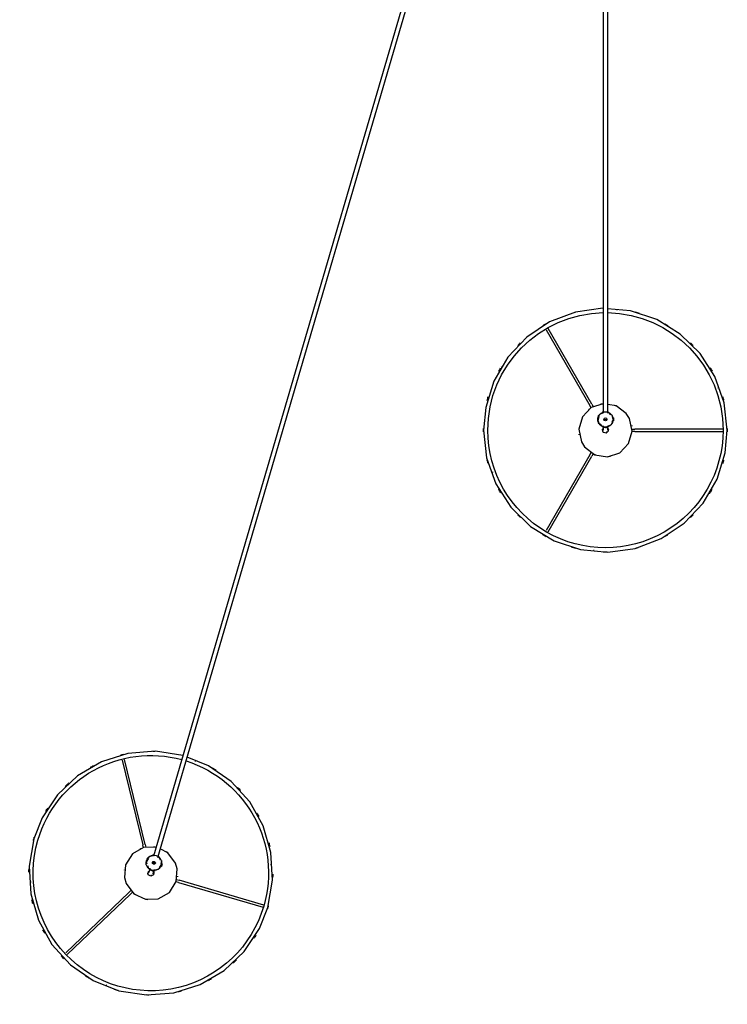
# Model space of a CAD drawing. Header units: millimetres. Extents: x 2868 to 10933, y -1297 to 7899.
# Tile 4 of 11: x 8980 to 9909, y -344 to 948. Entities that reach past the tile are written whole.
import ezdxf

# ---------------------------------------------------------------- set-up
doc = ezdxf.new("R2010")
doc.units = ezdxf.units.MM
doc.layers.add('E-LITE-EQPM', color=7, linetype='Continuous', lineweight=20)

# ---------------------------------------------------------------- blocks, each defined once
blk = doc.blocks.new('64314-7L   _Suspended_tensor - 64314-48-7L MAMBO Black_rattan pendant lamp ø320-7L-583484-Planta_PDF Copy 1')
at = {"layer": 'E-LITE-EQPM', "color": 253, "lineweight": 25, "true_color": 0xaaaaaa}
for p, q in [((-655.7, 1928.1), (-655.1, 1928.3)), ((-706.3, 1888.2), (-623.4, 1809)), ((-625.5, 1806.8), (-708.3, 1885.8)), ((-560.2, 1793.6), (-449.1, 1826.1)), ((-448.3, 1823.2), (-559.4, 1790.6)), ((-625.5, 1806.8), (-622.9, 1804.2)), ((-620.7, 1806.4), (-623.4, 1809)), ((-754.5, 1792.2), (-754.4, 1793.2)), ((-560.2, 1793.6), (-563.7, 1792.6)), ((-563.3, 1789.5), (-559.4, 1790.6)), ((-597.9, 1774.9), (-598.4, 1776.6)), ((-592.6, 1778.3), (-592.1, 1776.6)), ((-585.4, 1773.8), (-584.5, 1772.2)), ((-584.9, 1772.1), (-582.9, 1772.7)), ((-582.8, 1772.2), (-584.4, 1771.8)), ((-582.3, 1770.8), (-582.9, 1772.7)), ((-581.8, 1768.9), (-582.3, 1770.8)), ((-438.9, 1770.4), (-438.9, 1769.5)), ((-104.2, 88.2), (-593.2, 1759)), ((-587.4, 1760.7), (-99.4, 93.1)), ((-581.9, 1769.4), (-583.5, 1768.9)), ((-581.8, 1768.9), (-583.4, 1768.4)), ((-582.4, 1768.4), (-583.2, 1766.4)), ((-606.4, 1748.1), (-607.3, 1744.3)), ((-604.3, 1743.6), (-603.4, 1747.1)), ((-634.4, 1633.1), (-607.3, 1744.3)), ((-604.3, 1743.6), (-631.4, 1632.2)), ((-537.6, 1634.6), (-538.3, 1634.3)), ((-15.5, 1357.4), (-14.8, 1357.5)), ((-20.6, 1232.5), (-77.8, 1331.7)), ((-75.2, 1333.3), (-17.9, 1234.1)), ((-148.4, 1254.8), (-148.1, 1255.7)), ((-20.6, 1232.5), (-18.7, 1229.4)), ((-16, 1230.8), (-17.9, 1234.1)), ((-3, 1194.1), (-3, 1195.9)), ((3, 1195.9), (3, 1194.1)), ((8.7, 1189.6), (9.1, 1187.8)), ((34.3, 1198.5), (38.4, 1198.5)), ((38.4, 1201.5), (34.7, 1201.5)), ((38.4, 1201.5), (154.2, 1201.5)), ((154.2, 1198.5), (38.4, 1198.5)), ((-3, 136.3), (-3, 1177.6)), ((3, 1177.6), (3, 136.3)), ((8.7, 1187.8), (10.7, 1187.8)), ((10.7, 1183.8), (8.7, 1183.8)), ((10, 1183.6), (8.7, 1181.8)), ((10.7, 1187.3), (9.1, 1187.3)), ((10.7, 1184.3), (9.1, 1184.3)), ((10.7, 1185.8), (10.7, 1187.8)), ((10.7, 1183.8), (10.7, 1185.8)), ((-77.8, 1068.3), (-20.6, 1167.5)), ((-17.9, 1165.9), (-75.2, 1066.7)), ((-18.7, 1170.7), (-20.6, 1167.5)), ((-17.9, 1165.9), (-16.1, 1169)), ((148.4, 1145.2), (148.1, 1144.3)), ((15.5, 1042.6), (14.8, 1042.5))]:
    blk.add_line(p, q, dxfattribs=at)
at = {"layer": 'E-LITE-EQPM', "color": 253, "lineweight": 25, "true_color": 0xaaaaaa, "flags": 128}
for points in [[(-750.2, 1736.4), (-756.4, 1772.1), (-754.4, 1808.4), (-744.2, 1843.2), (-726.5, 1874.9), (-702.1, 1901.7), (-672.2, 1922.4), (-638.5, 1935.8), (-602.6, 1941.2), (-566.4, 1938.4), (-531.8, 1927.6), (-500.5, 1909.2), (-474.2, 1884.2), (-454.1, 1854), (-443.1, 1826.3)], [(-443.1, 1826.3), (-436.9, 1790.5), (-439, 1754.3), (-449.1, 1719.4), (-466.9, 1687.8), (-491.3, 1660.9), (-521.1, 1640.3), (-549.1, 1629.2)], [(-629, 1794.7), (-619, 1808.3), (-603.9, 1815.6), (-587, 1815), (-572.4, 1806.6), (-563.4, 1792.4), (-562.1, 1775.6), (-564.3, 1768)], [(-589.7, 1747.1), (-606.2, 1747.7), (-620.8, 1756.1), (-629.8, 1770.3), (-631.2, 1787.1), (-629, 1794.7)], [(-592.9, 1779.8), (-593.3, 1783.7), (-596.8, 1785.4), (-600.1, 1783.4), (-600.3, 1782.9)], [(-601.2, 1771.4), (-599.6, 1775.4), (-598.2, 1776.2)], [(-600.3, 1782.9), (-599.9, 1779.1), (-598.9, 1778.6)], [(-598.4, 1776.6), (-599.5, 1780.4), (-599.5, 1780.5)], [(-593.8, 1782.2), (-593, 1779.6), (-592.6, 1778.3)], [(-592.3, 1777.1), (-586.7, 1776.2), (-586.1, 1775.1)], [(-599.9, 1761.8), (-602.9, 1767.1), (-602.1, 1769.2)], [(-593, 1758.4), (-598.6, 1759.3), (-599.2, 1760.4)], [(-584.1, 1764.2), (-585.7, 1760.2), (-587.2, 1759.4)], [(-564.3, 1768), (-574.2, 1754.5), (-584.3, 1749.6)], [(-554.9, 1626.9), (-590.7, 1621.4), (-626.9, 1624.2), (-661.6, 1635.1), (-692.8, 1653.4), (-719.2, 1678.4), (-739.2, 1708.7), (-750.2, 1736.4)], [(-160, 1200), (-155.9, 1236.1), (-143.8, 1270.3), (-124.2, 1300.8), (-98.3, 1326.2), (-67.3, 1345.1), (-32.9, 1356.6), (3.2, 1360), (39.2, 1355.1), (73.2, 1342.3), (103.3, 1322.1), (128.2, 1295.7), (146.5, 1264.4), (157.2, 1229.7), (160, 1200)], [(-27.3, 1221.9), (-13.9, 1232.1), (2.7, 1234.9), (18.7, 1229.6), (30.3, 1217.5), (35, 1201.3), (31.5, 1184.8), (27.3, 1178.1)], [(-3, 1165.2), (-18.7, 1170.4), (-30.3, 1182.5), (-35, 1198.7), (-31.5, 1215.2), (-27.3, 1221.9)], [(-3.1, 1202.5), (-3.8, 1198.7), (-2.9, 1197.9)], [(3.1, 1197.5), (3.8, 1201.3), (1, 1203.9), (-2.7, 1202.9), (-3.1, 1202.5)], [(-3.2, 1040), (-39.2, 1044.9), (-73.2, 1057.7), (-103.3, 1077.9), (-128.2, 1104.3), (-146.5, 1135.6), (-157.2, 1170.3), (-160, 1200)], [(-8.7, 1182.1), (-10, 1188.1), (-8.7, 1189.8)], [(-7.2, 1191.7), (-4.5, 1195.1), (-3, 1195.5)], [(-3, 1195.9), (-3, 1199.8), (-3, 1200)], [(160, 1200), (155.9, 1163.9), (143.7, 1129.7), (124.2, 1099.2), (98.3, 1073.8), (67.3, 1054.9), (32.9, 1043.4), (2.9, 1040.6)], [(3, 1200), (3, 1197.2), (3, 1195.9)], [(3, 1194.7), (8, 1192.3), (8.3, 1191)], [(-3, 1177), (-8, 1179.4), (-8.3, 1180.6)], [(7.2, 1180), (4.5, 1176.6), (3, 1176.2)], [(27.3, 1178.1), (13.9, 1167.9), (3, 1166.1)]]:
    blk.add_lwpolyline(points, dxfattribs=at)
at = {"layer": 'E-LITE-EQPM', "color": 253, "lineweight": 25, "true_color": 0xaaaaaa}
for centre, radius, start, end in [((-596.7, 1781.3), 160, 90.878, 91.9504), ((-596.7, 1781.3), 160, 90.878, 91.9504), ((-596.7, 1781.3), 154.4, 16.3143, 196.3143), ((-596.7, 1781.3), 160, 105.4812, 107.3365), ((-596.7, 1781.3), 160, 105.4812, 107.3365), ((-596.7, 1781.3), 160, 75.6326, 77.0878), ((-596.7, 1781.3), 160, 75.6326, 77.0878), ((-596.7, 1781.3), 160, 120.5068, 122.4143), ((-596.7, 1781.3), 160, 120.5068, 122.4143), ((-596.7, 1781.3), 160, 60.2932, 62.0264), ((-596.7, 1781.3), 160, 60.2932, 62.0264), ((-596.7, 1781.3), 160, 135.4191, 137.2767), ((-596.7, 1781.3), 160, 135.4191, 137.2767), ((-596.7, 1781.3), 160, 47.3674, 47.5754), ((-596.7, 1781.3), 160, 47.3674, 47.5754), ((-596.7, 1781.3), 160, 45.3534, 47.0369), ((-596.7, 1781.3), 160, 45.3534, 47.0369), ((-596.7, 1781.3), 160, 30.4992, 32.3269), ((-596.7, 1781.3), 160, 30.4992, 32.3269), ((-596.7, 1781.3), 160, 150.5224, 152.2326), ((-596.7, 1781.3), 160, 150.5224, 152.2326), ((-596.7, 1781.3), 154.4, 287.4156, 16.3143), ((-596.7, 1781.3), 160, 16.3143, 17.0802), ((-596.7, 1781.3), 160, 16.3143, 17.0802), ((-596.7, 1781.3), 160, 15.5571, 16.3143), ((-596.7, 1781.3), 160, 15.5571, 16.3143), ((-596.7, 1781.3), 160, 165.4261, 167.3311), ((-596.7, 1781.3), 160, 165.4261, 167.3311), ((-596.6, 1781.4), 35, 125.4748, 130.1382), ((-596.6, 1781.4), 35, 95.6038, 101.1803), ((-596.6, 1781.4), 3, 76.3143, 91.3143), ((-596.6, 1781.4), 35, 6.3085, 7.6064), ((-596.7, 1781.3), 160, 0.4299, 2.0754), ((-596.7, 1781.3), 160, 0.4299, 2.0754), ((-596.7, 1781.3), 160, 180.4299, 182.0754), ((-596.7, 1781.3), 160, 180.4299, 182.0754), ((-596.6, 1781.4), 35, 186.3085, 187.6064), ((-592.7, 1767.8), 10.3, 161.8824, 170.681), ((-592.7, 1767.8), 10, 106.3143, 286.3143), ((-596.6, 1781.4), 4, 157.6064, 184.8749), ((-592.7, 1767.8), 10, 286.3143, 106.3143), ((-596.6, 1781.4), 4, 337.6064, 7.5737), ((-592.7, 1767.8), 10.3, 40.3104, 51.2509), ((-592.7, 1767.8), 10.3, 220.3104, 231.2509), ((-592.7, 1767.8), 2, 106.3143, 286.3143), ((-592.7, 1767.8), 2, 106.3143, 286.3143), ((-592.7, 1767.8), 2, 286.3143, 106.3143), ((-592.7, 1767.8), 2, 286.3143, 106.3143), ((-592.7, 1767.8), 10.3, 341.8824, 350.681), ((-596.6, 1781.4), 35, 246.563, 248.5752), ((-596.6, 1781.4), 35, 275.6038, 281.1803), ((-596.6, 1781.4), 35, 305.4748, 310.1382), ((-596.7, 1781.3), 160, 345.4261, 347.3311), ((-596.7, 1781.3), 160, 345.4261, 347.3311), ((-596.7, 1781.3), 160, 195.5571, 196.3143), ((-596.7, 1781.3), 160, 195.5571, 196.3143), ((-596.7, 1781.3), 160, 196.3143, 197.0802), ((-596.7, 1781.3), 160, 196.3143, 197.0802), ((-596.7, 1781.3), 154.4, 196.3143, 285.2664), ((-596.7, 1781.3), 160, 330.5224, 332.2326), ((-596.7, 1781.3), 160, 330.5224, 332.2326), ((-596.7, 1781.3), 160, 210.4992, 212.2631), ((-596.7, 1781.3), 160, 210.4992, 212.2631), ((-596.7, 1781.3), 160, 225.3534, 227.0369), ((-596.7, 1781.3), 160, 225.3534, 227.0369), ((-596.7, 1781.3), 160, 315.4191, 317.2767), ((-596.7, 1781.3), 160, 315.4191, 317.2767), ((-596.7, 1781.3), 160, 227.4018, 227.7167), ((-596.7, 1781.3), 160, 227.4018, 227.7167), ((-596.7, 1781.3), 160, 240.2932, 242.0264), ((-596.7, 1781.3), 160, 240.2932, 242.0264), ((-596.7, 1781.3), 160, 300.3808, 302.4143), ((-596.7, 1781.3), 160, 300.3808, 302.4143), ((-596.7, 1781.3), 160, 255.6326, 257.0878), ((-596.7, 1781.3), 160, 255.6326, 257.0878), ((-596.7, 1781.3), 160, 270.878, 271.9504), ((-596.7, 1781.3), 160, 270.878, 271.9504), ((0, 1200), 160, 89.1671, 91.0224), ((0, 1200), 160, 89.1671, 91.0224), ((0, 1200), 154.4, 0.0002, 180.0002), ((0, 1200), 160, 104.0653, 106.0959), ((0, 1200), 160, 104.0653, 106.0959), ((0, 1200), 160, 74.5679, 75.6363), ((0, 1200), 160, 74.5679, 75.6363), ((0, 1200), 160, 119.1055, 120.9626), ((0, 1200), 160, 119.1055, 120.9626), ((0, 1200), 160, 59.3185, 60.7737), ((0, 1200), 160, 59.3185, 60.7737), ((0, 1200), 160, 134.2333, 135.9185), ((0, 1200), 160, 134.2333, 135.9185), ((0, 1200), 160, 44.0012, 45.7122), ((0, 1200), 160, 44.0012, 45.7122), ((0, 1200), 160, 149.1117, 151.0155), ((0, 1200), 160, 149.1117, 151.0155), ((0, 1200), 160, 31.0533, 31.4026), ((0, 1200), 160, 31.0533, 31.4026), ((0, 1200), 160, 29.0329, 30.7228), ((0, 1200), 160, 29.0329, 30.7228), ((0, 1200), 160, 164.1157, 165.762), ((0, 1200), 160, 164.1157, 165.762), ((0, 1200), 160, 14.1851, 16.0111), ((0, 1200), 160, 14.1851, 16.0111), ((0, 1200), 35, 109.1359, 113.863), ((0, 1200), 35, 79.2896, 84.8661), ((0, 1200), 160, 179.2388, 180.0002), ((0, 1200), 160, 179.2388, 180.0002), ((0, 1200), 35, 169.9943, 171.2921), ((0, 1200), 4, 141.2921, 168.7282), ((0, 1200), 3, 60, 75), ((0, 1200), 160, 0.0002, 0.7616), ((0, 1200), 160, 0.0002, 0.7616), ((0, 1200), 160, 180.0002, 180.7616), ((0, 1200), 160, 180.0002, 180.7616), ((0, 1200), 154.4, 180.0002, 268.936), ((0, 1185.8), 10, 90, 270), ((0, 1185.8), 10.3, 145.5681, 154.3667), ((0, 1185.8), 10, 270, 90), ((0, 1200), 154.4, 271.0794, 0.0002), ((0, 1200), 4, 321.2921, 351.2594), ((0, 1185.8), 10.3, 23.9961, 34.9367), ((0, 1200), 35, 349.9943, 351.2921), ((0, 1200), 160, 359.2388, 0.0002), ((0, 1200), 160, 359.2388, 0.0002), ((0, 1185.8), 10.3, 203.9961, 214.9367), ((0, 1185.8), 2, 90, 270), ((0, 1185.8), 2, 90, 270), ((0, 1185.8), 2, 270, 90), ((0, 1185.8), 2, 270, 90), ((0, 1185.8), 10.3, 325.5681, 334.3667), ((0, 1200), 35, 230.2487, 232.2609), ((0, 1200), 35, 259.2896, 264.1705), ((0, 1200), 35, 289.1359, 293.863), ((0, 1200), 160, 194.1851, 196.0111), ((0, 1200), 160, 194.1851, 196.0111), ((0, 1200), 160, 344.1157, 345.762), ((0, 1200), 160, 344.1157, 345.762), ((0, 1200), 160, 209.0329, 210.7228), ((0, 1200), 160, 209.0329, 210.7228), ((0, 1200), 160, 211.0533, 211.4026), ((0, 1200), 160, 211.0533, 211.4026), ((0, 1200), 160, 329.1117, 331.0155), ((0, 1200), 160, 329.1117, 331.0155), ((0, 1200), 160, 224.0012, 225.7122), ((0, 1200), 160, 224.0012, 225.7122), ((0, 1200), 160, 314.2082, 315.9185), ((0, 1200), 160, 314.2082, 315.9185), ((0, 1200), 160, 239.3185, 240.7737), ((0, 1200), 160, 239.3185, 240.7737), ((0, 1200), 160, 299.1055, 300.9626), ((0, 1200), 160, 299.1055, 300.9626), ((0, 1200), 160, 254.5679, 255.6363), ((0, 1200), 160, 254.5679, 255.6363), ((0, 1200), 160, 284.0653, 286.0959), ((0, 1200), 160, 284.0653, 286.0959)]:
    blk.add_arc(centre, radius, start, end, dxfattribs=at)
for centre, major_axis, ratio, start_param, end_param in [((-592.7, 1767.8), (2.88, 0.84), 0.014614, 3.972972, 4.45059), ((-592.7, 1767.8), (2.88, 0.84), 0.014614, 4.475596, 4.712389), ((-592.7, 1767.8), (2.88, 0.84), 0.014614, 4.712389, 5.443832), ((0, 1185.8), (3, 0), 0.024262, 3.947557, 4.45059), ((0, 1185.8), (-3, 0), 0.024262, 1.332018, 1.570796), ((0, 1185.8), (3, 0), 0.024262, 4.712389, 5.477221)]:
    blk.add_ellipse(centre, major_axis=major_axis, ratio=ratio, start_param=start_param, end_param=end_param, dxfattribs=at)
for points in [[(-599.4, 1775.2), (-599.4, 1775.2), (-599.3, 1775.2), (-599, 1775.5), (-598.7, 1775.7), (-598.6, 1775.8)], [(-598.4, 1776.6), (-598.3, 1776.5), (-598.3, 1776.5), (-598.3, 1776.5)], [(-595.6, 1777.9), (-595.3, 1777.9), (-594.6, 1778.1), (-593.7, 1778.3), (-593, 1778.4), (-592.7, 1778.4), (-592.7, 1778.3)], [(-592.6, 1778.2), (-592.6, 1778.2), (-592.6, 1778.2), (-592.6, 1778.2)], [(-583.8, 1772.4), (-583.8, 1772.4), (-583.8, 1772.4), (-583.8, 1772.3), (-583.7, 1772.2), (-583.6, 1772), (-583.5, 1771.8), (-583.4, 1771.5), (-583.3, 1771.2), (-583.2, 1771), (-583.2, 1770.9)], [(-3, 1195.9), (-3, 1195.9), (-3, 1195.8), (-3, 1195.8)], [(0, 1196.3), (0.4, 1196.3), (1.1, 1196.3), (2, 1196.2), (2.7, 1196.1), (2.9, 1196), (3, 1196)], [(3, 1195.9), (3, 1195.8), (3, 1195.8), (3, 1195.8)], [(9.8, 1187.8), (9.8, 1187.8), (9.8, 1187.8), (9.8, 1187.7), (9.9, 1187.6), (9.9, 1187.4), (9.9, 1187.1), (10, 1186.8), (10, 1186.5), (10, 1186.3), (10, 1186.2)]]:
    blk.add_open_spline(points, degree=3, dxfattribs=at)
for points, knots in [([(-595.6, 1777.9), (-596.1, 1777.7), (-597.1, 1777.4), (-598, 1776.9), (-598.3, 1776.7), (-598.3, 1776.7)], [-1, -1, -1, -1, -0.8333333, -0.6666667, -0.5555556, -0.5555556, -0.5555556, -0.5555556]), ([(-592.7, 1777.8), (-592.5, 1777.8), (-592.1, 1777.8), (-591.6, 1777.7), (-591.4, 1777.7), (-591.3, 1777.7), (-591.1, 1777.7), (-591, 1777.6), (-591, 1777.6), (-591, 1777.6)], [0.4285714, 0.4285714, 0.4285714, 0.4285714, 0.5714286, 0.6785714, 0.7321429, 0.7857143, 0.8392857, 0.8928571, 1, 1, 1, 1]), ([(-592.6, 1757.8), (-592.8, 1757.8), (-593.2, 1757.8), (-593.7, 1757.8), (-593.9, 1757.8), (-594, 1757.9), (-594.2, 1757.9), (-594.3, 1757.9), (-594.3, 1757.9), (-594.3, 1757.9)], [0.4285714, 0.4285714, 0.4285714, 0.4285714, 0.5714286, 0.6785714, 0.7321429, 0.7857143, 0.8392857, 0.8928571, 1, 1, 1, 1]), ([(-585.9, 1760.4), (-585.9, 1760.4), (-586, 1760.3), (-586.4, 1760), (-586.9, 1759.6), (-587.3, 1759.3)], [0, 0, 0, 0, 0.1428571, 0.2857143, 0.5714286, 0.5714286, 0.5714286, 0.5714286]), ([(-583, 1770.3), (-583, 1770.2), (-582.9, 1770), (-582.8, 1769.7), (-582.8, 1769.3), (-582.7, 1769), (-582.7, 1768.7), (-582.7, 1768.6), (-582.7, 1768.6)], [0.5486111, 0.5486111, 0.5486111, 0.5486111, 0.5833333, 0.6527778, 0.7222222, 0.7916667, 0.8611111, 1, 1, 1, 1]), ([(-4.4, 1194.8), (-4.4, 1194.8), (-4.3, 1194.9), (-3.8, 1195.1), (-3.2, 1195.3), (-2.7, 1195.5)], [0, 0, 0, 0, 0.1428571, 0.2857143, 0.5714286, 0.5714286, 0.5714286, 0.5714286]), ([(0, 1196.3), (-0.5, 1196.3), (-1.6, 1196.3), (-2.6, 1196.2), (-2.9, 1196), (-3, 1196)], [-1, -1, -1, -1, -0.8333333, -0.6666667, -0.5555556, -0.5555556, -0.5555556, -0.5555556]), ([(2.7, 1195.5), (3, 1195.4), (3.4, 1195.3), (3.8, 1195.1), (4, 1195), (4.1, 1195), (4.2, 1194.9), (4.3, 1194.9), (4.4, 1194.8), (4.4, 1194.8)], [0.4285714, 0.4285714, 0.4285714, 0.4285714, 0.5714286, 0.6785714, 0.7321429, 0.7857143, 0.8392857, 0.8928571, 1, 1, 1, 1]), ([(-2.7, 1176.2), (-3, 1176.3), (-3.4, 1176.4), (-3.8, 1176.6), (-4, 1176.7), (-4.1, 1176.7), (-4.2, 1176.8), (-4.3, 1176.8), (-4.4, 1176.8), (-4.4, 1176.8)], [0.4285714, 0.4285714, 0.4285714, 0.4285714, 0.5714286, 0.6785714, 0.7321429, 0.7857143, 0.8392857, 0.8928571, 1, 1, 1, 1]), ([(4.4, 1176.8), (4.4, 1176.8), (4.3, 1176.8), (3.8, 1176.6), (3.2, 1176.4), (2.7, 1176.2)], [0, 0, 0, 0, 0.1428571, 0.2857143, 0.5714286, 0.5714286, 0.5714286, 0.5714286]), ([(10, 1185.5), (10, 1185.5), (10, 1185.3), (10, 1184.9), (9.9, 1184.5), (9.9, 1184.2), (9.8, 1183.9), (9.8, 1183.8), (9.8, 1183.8)], [0.5486111, 0.5486111, 0.5486111, 0.5486111, 0.5833333, 0.6527778, 0.7222222, 0.7916667, 0.8611111, 1, 1, 1, 1])]:
    blk.add_open_spline(points, degree=3, knots=knots, dxfattribs=at)

msp = doc.modelspace()

# ---------------------------------------------------------------- block references
at = {"layer": 'E-LITE-EQPM', "color": 253, "lineweight": 25, "true_color": 0xaaaaaa, "extrusion": (0, 0, -1), "rotation": 179.9999950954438}
msp.add_blockref('64314-7L   _Suspended_tensor - 64314-48-7L MAMBO Black_rattan pendant lamp ø320-7L-583484-Planta_PDF Copy 1', (-9748.9, 1609.4), dxfattribs=at)

doc.saveas('drawing.dxf')
